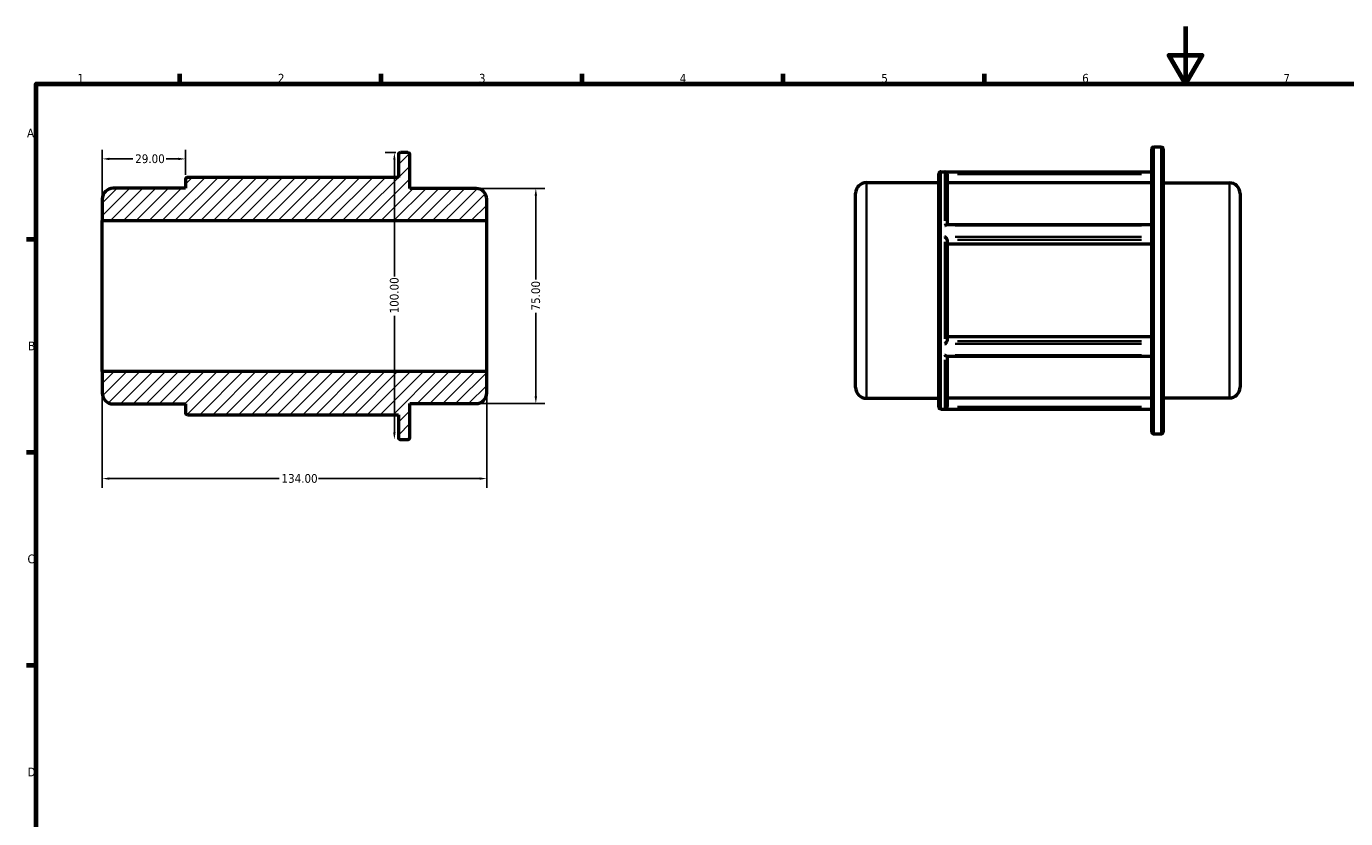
# Model space of a CAD drawing. Header units: millimetres. Extents: x 0 to 898, y 0 to 594.
# Tile 2 of 3: x 17 to 476, y 318 to 594. Entities that reach past the tile are written whole.
import ezdxf

# ---------------------------------------------------------------- set-up
doc = ezdxf.new("R2010")
doc.units = ezdxf.units.MM
for name, color, linetype, lineweight in [('Border (ANSI)', 7, 'Continuous', 70), ('Dimension (ANSI)', 7, 'Continuous', 25), ('Hatch (ANSI)', 7, 'Continuous', 18), ('Visible (ANSI)', 7, 'Continuous', 50), ('Visible Narrow (ANSI)', 7, 'Continuous', 35)]:
    doc.layers.add(name, color=color, linetype=linetype, lineweight=lineweight)
doc.styles.add('Note Text (ANSI)', font='tahoma.ttf')
doc.dimstyles.new('Default - mm (ANSI)', dxfattribs={"dimtxt": 3.048, "dimasz": 2.5, "dimexe": 3.175, "dimexo": 1.6002, "dimgap": 0.8, "dimtad": 0, "dimtoh": 1, "dimrnd": 1e-08, "dimzin": 4, "dimdsep": 46, "dimtxsty": 'Note Text (ANSI)', "dimcen": 0.09, "dimdle": 10, "dimclrd": 256, "dimclre": 256, "dimclrt": 256, "dimadec": 1, "dimazin": 1, "dimtfac": 1, "dimtofl": 0, "dimtmove": 0, "dimatfit": 3, "dimfxl": 1, "dimtolj": 1, "dimtzin": 4, "dimlwd": -1, "dimlwe": -1, "dimarcsym": 0})

# ---------------------------------------------------------------- blocks, each defined once
blk = doc.blocks.new('Borders Default Border')
at = {"layer": 'Border (ANSI)'}
for p, q in [((70.08, 574), (70.08, 577.45)), ((140.17, 574), (140.17, 577.45)), ((210.25, 574), (210.25, 577.45)), ((280.33, 574), (280.33, 577.45)), ((350.42, 574), (350.42, 577.45)), ((20, 519.75), (16.55, 519.75)), ((20, 445.5), (16.55, 445.5)), ((20, 371.25), (16.55, 371.25))]:
    blk.add_line(p, q, dxfattribs=at)
at = {"layer": 'Border (ANSI)', "flags": 128}
for points in [[(420.5, 594), (420.5, 574), (414.73, 584), (426.27, 584), (420.5, 574)], [(20, 20), (20, 574), (821, 574), (821, 20), (20, 20)]]:
    blk.add_lwpolyline(points, dxfattribs=at)
at = {"layer": 'Border (ANSI)', "char_height": 3.05, "attachment_point": 7, "style": 'Note Text (ANSI)'}
for s, insert in [('1', (34.35, 574.4)), ('2', (104.2, 574.4)), ('3', (174.26, 574.34)), ('4', (244.23, 574.4)), ('5', (314.48, 574.34)), ('6', (384.49, 574.34)), ('7', (454.6, 574.4)), ('A', (16.78, 555.35)), ('B', (17.15, 481.1)), ('C', (16.95, 406.8)), ('D', (16.96, 332.6))]:
    blk.add_mtext(s, dxfattribs=dict(at, insert=insert))
blk = doc.blocks.new('*D7')
at = {"layer": 'Defpoints', "color": 0, "transparency": 16777216}
for p in [(72, 547.81), (72, 540.6), (43, 526.31)]:
    blk.add_point(p, dxfattribs=at)
at = {"layer": 'Dimension (ANSI)', "transparency": 16777216}
for p, q in [((43, 527.91), (43, 550.99)), ((45.5, 547.81), (53.68, 547.81)), ((69.5, 547.81), (65.32, 547.81)), ((72, 542.2), (72, 550.99))]:
    blk.add_line(p, q, dxfattribs=at)
for points in [[(45.5, 548.23), (45.5, 547.39), (43, 547.81)], [(69.5, 548.23), (69.5, 547.39), (72, 547.81)]]:
    blk.add_solid(points, dxfattribs=at)
at = {"layer": 'Dimension (ANSI)', "transparency": 16777216, "insert": (54.48, 549.4), "char_height": 3.048, "attachment_point": 1, "style": 'Note Text (ANSI)'}
blk.add_mtext('\\A1;29.00', dxfattribs=at)
blk = doc.blocks.new('*D8')
at = {"layer": 'Defpoints', "color": 0, "transparency": 16777216}
for p in [(43, 473.69), (177, 473.69), (177, 436.38)]:
    blk.add_point(p, dxfattribs=at)
at = {"layer": 'Dimension (ANSI)', "transparency": 16777216}
for p, q in [((43, 472.09), (43, 433.21)), ((177, 472.09), (177, 433.21)), ((45.5, 436.38), (104.66, 436.38)), ((174.5, 436.38), (118.34, 436.38))]:
    blk.add_line(p, q, dxfattribs=at)
for points in [[(45.5, 436.8), (45.5, 435.96), (43, 436.38)], [(174.5, 436.8), (174.5, 435.96), (177, 436.38)]]:
    blk.add_solid(points, dxfattribs=at)
at = {"layer": 'Dimension (ANSI)', "transparency": 16777216, "insert": (105.46, 437.97), "char_height": 3.048, "attachment_point": 1, "style": 'Note Text (ANSI)'}
blk.add_mtext('\\A1;134.00', dxfattribs=at)
blk = doc.blocks.new('*D9')
at = {"layer": 'Defpoints', "color": 0, "transparency": 16777216}
for p in [(173.24, 537.5), (173.24, 462.5), (194.09, 462.5)]:
    blk.add_point(p, dxfattribs=at)
at = {"layer": 'Dimension (ANSI)', "transparency": 16777216}
for p, q in [((174.84, 537.5), (197.26, 537.5)), ((194.09, 535), (194.09, 505.83)), ((194.09, 465), (194.09, 494.17)), ((174.84, 462.5), (197.26, 462.5))]:
    blk.add_line(p, q, dxfattribs=at)
for points in [[(193.67, 535), (194.51, 535), (194.09, 537.5)], [(193.67, 465), (194.51, 465), (194.09, 462.5)]]:
    blk.add_solid(points, dxfattribs=at)
at = {"layer": 'Dimension (ANSI)', "transparency": 16777216, "insert": (192.5, 494.97), "char_height": 3.048, "attachment_point": 1, "rotation": 90, "style": 'Note Text (ANSI)'}
blk.add_mtext('\\A1;75.00', dxfattribs=at)
blk = doc.blocks.new('*D10')
at = {"layer": 'Defpoints', "color": 0, "transparency": 16777216}
for p in [(146.93, 550), (144.8, 450), (149.45, 450)]:
    blk.add_point(p, dxfattribs=at)
at = {"layer": 'Dimension (ANSI)', "transparency": 16777216}
for p, q in [((145.33, 550), (141.62, 550)), ((144.8, 547.5), (144.8, 506.84)), ((144.8, 452.5), (144.8, 493.16))]:
    blk.add_line(p, q, dxfattribs=at)
for points in [[(144.38, 547.5), (145.22, 547.5), (144.8, 550)], [(144.38, 452.5), (145.22, 452.5), (144.8, 450)]]:
    blk.add_solid(points, dxfattribs=at)
at = {"layer": 'Dimension (ANSI)', "transparency": 16777216, "insert": (143.21, 493.96), "char_height": 3.048, "attachment_point": 1, "rotation": 90, "style": 'Note Text (ANSI)'}
blk.add_mtext('\\A1;100.00', dxfattribs=at)

msp = doc.modelspace()

# ---------------------------------------------------------------- hatches: boundary and pattern name
at = {"layer": 'Hatch (ANSI)'}
h = msp.add_hatch(dxfattribs=at)
h.set_pattern_fill('ANSI31', color=256, scale=25.4, style=0)
h.set_pattern_definition([(45, (0, 0), (-2.245064, 2.245064), [])])
edge = h.paths.add_edge_path()
edge.add_ellipse((46.759, 466.167), major_axis=(-3.759, 0), ratio=1, start_angle=0, end_angle=90)
edge.add_line((46.759, 462.408), (72, 462.408))
edge.add_line((72, 462.408), (72, 459.401))
edge.add_ellipse((72.752, 459.401), major_axis=(-0.752, 0), ratio=1, start_angle=0, end_angle=90)
edge.add_line((72.752, 458.649), (146.18, 458.649))
edge.add_line((146.18, 458.649), (146.18, 450.752))
edge.add_ellipse((146.932, 450.752), major_axis=(-0.752, 0), ratio=1, start_angle=0, end_angle=90)
edge.add_line((146.932, 450), (149.448, 450))
edge.add_ellipse((149.448, 450.752), major_axis=(0, -0.752), ratio=1, start_angle=0, end_angle=90)
edge.add_line((150.2, 450.752), (150.2, 462.5))
edge.add_line((150.2, 462.5), (173.241, 462.5))
edge.add_ellipse((173.241, 466.259), major_axis=(0, -3.759), ratio=1, start_angle=0, end_angle=90)
edge.add_line((177, 466.259), (177, 473.686))
edge.add_line((177, 473.686), (43, 473.686))
edge.add_line((43, 473.686), (43, 466.167))
edge = h.paths.add_edge_path()
edge.add_ellipse((46.759, 533.833), major_axis=(0, 3.759), ratio=1, start_angle=0, end_angle=90)
edge.add_line((43, 533.833), (43, 526.314))
edge.add_line((43, 526.314), (177, 526.314))
edge.add_line((177, 526.314), (177, 533.741))
edge.add_ellipse((173.241, 533.741), major_axis=(3.759, 0), ratio=1, start_angle=0, end_angle=90)
edge.add_line((173.241, 537.5), (150.2, 537.5))
edge.add_line((150.2, 537.5), (150.2, 549.248))
edge.add_ellipse((149.448, 549.248), major_axis=(0.752, 0), ratio=1, start_angle=0, end_angle=90)
edge.add_line((149.448, 550), (146.932, 550))
edge.add_ellipse((146.932, 549.248), major_axis=(0, 0.752), ratio=1, start_angle=0, end_angle=90)
edge.add_line((146.18, 549.248), (146.18, 541.351))
edge.add_line((146.18, 541.351), (72.752, 541.351))
edge.add_ellipse((72.752, 540.599), major_axis=(0, 0.752), ratio=1, start_angle=0, end_angle=90)
edge.add_line((72, 540.599), (72, 537.592))
edge.add_line((72, 537.592), (46.759, 537.592))

# ---------------------------------------------------------------- linework, layer by layer
at = {"layer": 'Visible (ANSI)'}
for p, q in [((409.463, 551.982), (411.979, 551.982)), ((146.18, 549.248), (146.18, 541.351)), ((149.448, 550), (146.932, 550)), ((150.2, 537.5), (150.2, 549.248)), ((408.711, 452.734), (408.711, 551.23)), ((412.731, 551.23), (412.731, 452.734)), ((334.531, 461.383), (334.531, 542.582)), ((335.283, 543.334), (408.711, 543.334)), ((72, 540.599), (72, 537.592)), ((146.18, 541.351), (72.752, 541.351)), ((309.29, 539.574), (334.531, 539.574)), ((337.431, 542.47), (337.431, 524.956)), ((408.711, 539.454), (337.431, 539.454)), ((412.731, 539.482), (435.772, 539.482)), ((43, 533.833), (43, 526.314)), ((72, 537.592), (46.759, 537.592)), ((173.241, 537.5), (150.2, 537.5)), ((177, 526.314), (177, 533.741)), ((305.531, 468.15), (305.531, 535.815)), ((439.531, 535.723), (439.531, 468.242)), ((43, 526.314), (177, 526.314)), ((43, 473.686), (43, 526.314)), ((177, 473.686), (177, 526.314)), ((337.305, 524.956), (408.711, 524.956)), ((337.431, 519.622), (337.431, 484.343)), ((408.711, 518.114), (337.431, 518.114)), ((337.431, 485.851), (408.711, 485.851)), ((337.305, 479.009), (408.711, 479.009)), ((337.431, 479.009), (337.431, 461.495)), ((177, 473.686), (43, 473.686)), ((43, 473.686), (43, 466.167)), ((177, 466.259), (177, 473.686)), ((309.29, 464.39), (334.531, 464.39)), ((337.431, 464.511), (408.711, 464.511)), ((412.731, 464.482), (435.772, 464.482)), ((46.759, 462.408), (72, 462.408)), ((72, 462.408), (72, 459.401)), ((150.2, 450.752), (150.2, 462.5)), ((150.2, 462.5), (173.241, 462.5)), ((335.283, 460.631), (408.711, 460.631)), ((72.752, 458.649), (146.18, 458.649)), ((146.18, 458.649), (146.18, 450.752)), ((409.463, 451.982), (411.979, 451.982)), ((146.932, 450), (149.448, 450))]:
    msp.add_line(p, q, dxfattribs=at)
for centre, radius, start, end in [((409.463, 551.23), 0.752, 90, 180), ((411.979, 551.23), 0.752, 0, 90), ((146.932, 549.248), 0.752, 90, 180), ((149.448, 549.248), 0.752, 0, 90), ((335.283, 542.582), 0.752, 90, 180), ((72.752, 540.599), 0.752, 90, 180), ((309.29, 535.815), 3.759, 90, 180), ((435.772, 535.723), 3.759, 0, 90), ((46.759, 533.833), 3.759, 90, 180), ((173.241, 533.741), 3.759, 0, 90), ((46.759, 466.167), 3.759, 180, 270), ((173.241, 466.259), 3.759, 270, 0), ((309.29, 468.15), 3.759, 180, 270), ((435.772, 468.242), 3.759, 270, 0), ((335.283, 461.383), 0.752, 180, 270), ((72.752, 459.401), 0.752, 180, 270), ((146.932, 450.752), 0.752, 180, 270), ((149.448, 450.752), 0.752, 270, 0), ((409.463, 452.734), 0.752, 180, 270), ((411.979, 452.734), 0.752, 270, 0)]:
    msp.add_arc(centre, radius, start, end, dxfattribs=at)
for points, knots in [([(337.43, 542.519), (337.425, 542.59), (337.41, 542.659), (337.361, 542.803), (337.323, 542.873), (337.219, 543.018), (337.147, 543.085), (337.012, 543.176), (336.949, 543.207), (336.819, 543.252), (336.751, 543.265), (336.682, 543.27), (336.681, 543.27), (336.679, 543.27)], [-0.13926822, -0.13926822, -0.13926822, -0.13926822, -0.1176359, -0.1176359, -0.09178611, -0.09178611, -0.05654401, -0.05654401, -0.0287821, -0.0287821, 0, 0, 0.00055083, 0.00055083, 0.00055083, 0.00055083]), ([(336.679, 524.616), (336.681, 524.617), (336.682, 524.618), (336.762, 524.685), (336.84, 524.744), (336.989, 524.842), (337.06, 524.882), (337.192, 524.939), (337.254, 524.956), (337.305, 524.956)], [-0.33897975, -0.33897975, -0.33897975, -0.33897975, -0.33830508, -0.33830508, -0.29745009, -0.29745009, -0.25850284, -0.25850284, -0.21933444, -0.21933444, -0.21933444, -0.21933444]), ([(337.43, 519.646), (337.425, 519.682), (337.41, 519.725), (337.361, 519.832), (337.323, 519.896), (337.219, 520.052), (337.147, 520.144), (337.012, 520.304), (336.949, 520.373), (336.819, 520.507), (336.751, 520.572), (336.682, 520.634), (336.681, 520.635), (336.679, 520.636)], [-0.13926822, -0.13926822, -0.13926822, -0.13926822, -0.1176359, -0.1176359, -0.09178611, -0.09178611, -0.05654401, -0.05654401, -0.0287821, -0.0287821, 0, 0, 0.00055083, 0.00055083, 0.00055083, 0.00055083]), ([(336.679, 483.328), (336.681, 483.329), (336.682, 483.33), (336.762, 483.402), (336.84, 483.479), (336.989, 483.635), (337.06, 483.716), (337.194, 483.881), (337.257, 483.967), (337.348, 484.111), (337.38, 484.17), (337.417, 484.259), (337.426, 484.291), (337.43, 484.318)], [-0.33897975, -0.33897975, -0.33897975, -0.33897975, -0.33830508, -0.33830508, -0.29745009, -0.29745009, -0.25850284, -0.25850284, -0.21836046, -0.21836046, -0.1883053, -0.1883053, -0.1677002, -0.1677002, -0.1677002, -0.1677002]), ([(337.305, 479.009), (337.297, 479.009), (337.288, 479.009), (337.219, 479.016), (337.147, 479.042), (337.012, 479.11), (336.949, 479.148), (336.819, 479.237), (336.751, 479.289), (336.682, 479.347), (336.681, 479.348), (336.679, 479.349)], [-0.097134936, -0.097134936, -0.097134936, -0.097134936, -0.091786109, -0.091786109, -0.056544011, -0.056544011, -0.028782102, -0.028782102, 0, 0, 0.000550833, 0.000550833, 0.000550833, 0.000550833]), ([(336.679, 460.695), (336.681, 460.695), (336.682, 460.695), (336.762, 460.7), (336.84, 460.717), (336.989, 460.776), (337.06, 460.816), (337.194, 460.924), (337.257, 460.993), (337.348, 461.138), (337.38, 461.208), (337.417, 461.336), (337.426, 461.391), (337.43, 461.446)], [-0.33897975, -0.33897975, -0.33897975, -0.33897975, -0.33830508, -0.33830508, -0.29745009, -0.29745009, -0.25850284, -0.25850284, -0.21836046, -0.21836046, -0.1883053, -0.1883053, -0.1677002, -0.1677002, -0.1677002, -0.1677002])]:
    msp.add_open_spline(points, degree=3, knots=knots, dxfattribs=at)
for points in [[(337.431, 542.47), (337.431, 542.486), (337.431, 542.502), (337.43, 542.519)], [(337.431, 519.622), (337.431, 519.63), (337.431, 519.638), (337.43, 519.646)], [(337.43, 484.318), (337.431, 484.327), (337.431, 484.335), (337.431, 484.343)], [(337.43, 461.446), (337.431, 461.462), (337.431, 461.479), (337.431, 461.495)]]:
    msp.add_open_spline(points, degree=3, dxfattribs=at)
at = {"layer": 'Visible Narrow (ANSI)'}
for p, q in [((409.463, 551.367), (409.463, 452.598)), ((411.979, 452.598), (411.979, 551.367)), ((335.283, 542.824), (335.283, 461.14)), ((336.679, 526.21), (336.679, 543.117)), ((405.11, 543.27), (340.281, 543.27)), ((340.994, 542.519), (405.147, 542.519)), ((309.29, 539.112), (309.29, 464.853)), ((435.772, 464.944), (435.772, 539.021)), ((340.281, 524.616), (405.11, 524.616)), ((405.11, 520.636), (340.281, 520.636)), ((340.994, 519.646), (405.147, 519.646)), ((336.679, 485.075), (336.679, 518.89)), ((340.281, 483.328), (405.11, 483.328)), ((405.147, 484.318), (340.994, 484.318)), ((405.11, 479.349), (340.281, 479.349)), ((336.679, 460.848), (336.679, 477.755)), ((340.281, 460.695), (405.11, 460.695)), ((405.147, 461.446), (340.994, 461.446))]:
    msp.add_line(p, q, dxfattribs=at)

# ---------------------------------------------------------------- block references
msp.add_blockref('Borders Default Border', (0, 0))

# ---------------------------------------------------------------- dimensions: what is measured, and where the dimension line sits
at = {"layer": 'Dimension (ANSI)'}
for base, p1, p2, angle, override, picture, middle in [((72, 547.81), (43, 526.314), (72, 540.599), 180, {"dimtoh": 0, "dimdec": 2, "dimtp": 0, "dimtm": 0, "dimtdec": 2, "dimatfit": 1}, '*D7', (59.5, 547.81)), ((144.799, 450), (146.932, 550), (149.448, 450), 90, {"dimtoh": 0, "dimdec": 2, "dimse2": 1, "dimtp": 0, "dimtm": 0, "dimtdec": 2, "dimatfit": 1}, '*D10', (144.799, 500)), ((194.09, 462.5), (173.241, 537.5), (173.241, 462.5), 90, {"dimtoh": 0, "dimdec": 2, "dimtp": 0, "dimtm": 0, "dimtdec": 2, "dimatfit": 1}, '*D9', (194.09, 500)), ((177, 436.382), (43, 473.686), (177, 473.686), 180, {"dimtoh": 0, "dimdec": 2, "dimtp": 0, "dimtm": 0, "dimtdec": 2, "dimatfit": 1}, '*D8', (111.5, 436.382))]:
    dim = msp.add_linear_dim(base=base, p1=p1, p2=p2, angle=angle, dimstyle='Default - mm (ANSI)', override=override, dxfattribs=at)
    dim.commit()
    dim.dimension.update_dxf_attribs({"geometry": picture, "text_midpoint": middle, "dimtype": 160})

doc.saveas('drawing.dxf')
